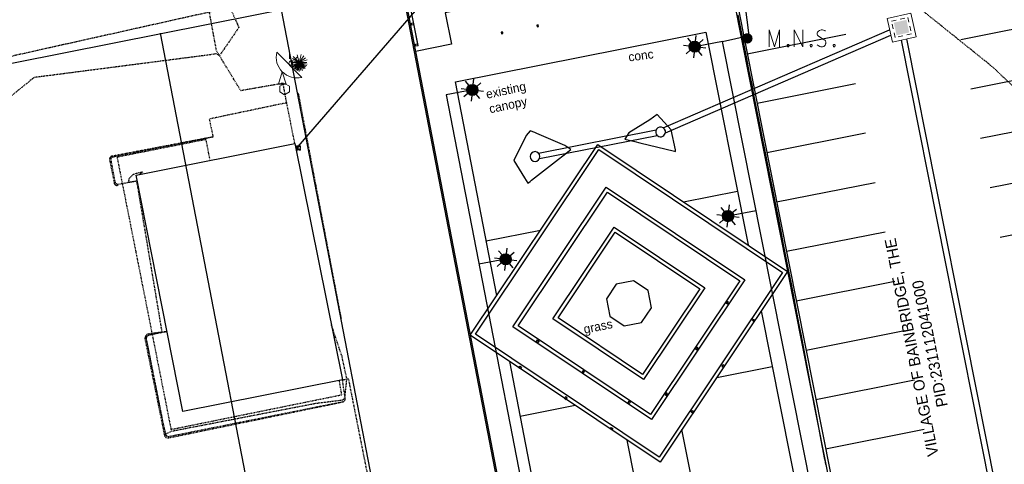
# Model space of a CAD drawing. Header units: feet. Extents: x 1748411 to 1753936, y 447116 to 448712.
# Tile 16 of 35: x 1750340 to 1750516, y 448164 to 448243. Entities that reach past the tile are written whole.
import ezdxf

# ---------------------------------------------------------------- set-up
doc = ezdxf.new("R2010")
doc.units = ezdxf.units.FT
doc.header["$MEASUREMENT"] = 0
for name, pattern in [('conduitpr', [0]), ('drainage01', [1.6, 0.85, -0.75]), ('elecex', [0]), ('OhDOT_USTN1', [0.055, 0.014, -0.041]), ('OhDOT_USTN2', [0.11, 0.069, -0.041]), ('OhDOT_USTN3', [0.22, 0.165, -0.055]), ('OhDOT_USTN5', [0.11, 0.055, -0.055]), ('rowex', [0])]:
    doc.linetypes.add(name, pattern=pattern)
for name, color, linetype in [('BD_P_Building', 4, 'Continuous'), ('BD_X_Building', 231, 'Continuous'), ('BD_X_Canopy', 2, 'OhDOT_USTN2'), ('DR_', 151, 'Continuous'), ('DR_P_Cells', 151, 'Continuous'), ('DR_P_Storm_Sewer', 151, 'Continuous'), ('DT_P_Contour_Major', 30, 'Continuous'), ('DT_X_Contour_Major', 132, 'OhDOT_USTN3'), ('DT_X_Contour_Minor', 136, 'OhDOT_USTN3'), ('DV_X_Property_Line', 7, 'Continuous'), ('LT_P_Conduit', 1, 'conduitpr'), ('LT_P_Poles', 2, 'Continuous'), ('PM_P_Parking_Lot_Stall', 7, 'Continuous'), ('PV_P_Curb', 120, 'Continuous'), ('PV_P_EOP', 7, 'Continuous'), ('PV_P_Walk', 231, 'Continuous'), ('PV_X_Curb', 120, 'OhDOT_USTN1'), ('PV_X_EOP', 7, 'OhDOT_USTN3'), ('PV_X_Walk', 120, 'OhDOT_USTN5'), ('RD_X_Cells', 7, 'Continuous'), ('RD_X_Wall', 120, 'OhDOT_USTN1'), ('RW_X_Fee_RW', 6, 'rowex'), ('SH_Text', 7, 'Continuous'), ('SV_P_Control_Cells_Set', 7, 'Continuous'), ('SV_X_Control_Cells_Found', 7, 'Continuous'), ('SV_X_Random_Point', 7, 'Continuous'), ('UT_X_Electric', 1, 'elecex'), ('UT_X_Electric_Cells', 1, 'Continuous'), ('VG_P_Landscape_Limits', 3, 'Continuous'), ('VG_X_Cells', 3, 'Continuous')]:
    doc.layers.add(name, color=color, linetype=linetype)
doc.layers.add('SC_Scratch2', color=1, linetype='Continuous', plot=False)
doc.styles.add('CBUS', font='font31.shx', dxfattribs={"height": 0.1})
doc.styles.add('CoC-LINE', font='romans.shx')
doc.styles.add('L80', font='font30.shx', dxfattribs={"height": 0.08})
doc.linetypes.add('LITE-SITE-N', pattern='A,0.55,-0.12,["L",CoC-LINE,S=0.07,R=0,X=-0.095,Y=-0.035],0.05', length=0.72)

# ---------------------------------------------------------------- blocks, each defined once
blk = doc.blocks.new('EM')
at = {"layer": 'UT_X_Electric_Cells', "color": 1, "linetype": 'Continuous', "lineweight": 0}
blk.add_line((-0.028, 0), (0.017, 0), dxfattribs=at)
at = {"layer": 'UT_X_Electric_Cells', "color": 1, "linetype": 'Continuous', "lineweight": 0, "flags": 128}
for points in [[(-0.02, 0.075), (-0.075, 0.075), (-0.075, 0.02)], [(0.028, 0.045), (-0.028, 0.045), (-0.028, -0.045), (0.028, -0.045)], [(0.075, 0.02), (0.075, 0.075), (0.02, 0.075)], [(-0.075, -0.02), (-0.075, -0.075), (-0.02, -0.075)], [(0.02, -0.075), (0.075, -0.075), (0.075, -0.02)]]:
    blk.add_lwpolyline(points, dxfattribs=at)
at = {"layer": 'UT_X_Electric_Cells', "color": 1, "linetype": 'Continuous', "lineweight": 0}
blk.add_circle((0, 0), 0.0675, dxfattribs=at)
blk = doc.blocks.new('*U260', base_point=(1750390.031, 448220.523, 735.466))
at = {"xscale": 5, "yscale": 5, "zscale": 5}
blk.add_blockref('EM', (1750390.031, 448220.523, 735.466), dxfattribs=at)
blk = doc.blocks.new('SATD')
at = {"layer": 'RD_X_Cells', "color": 133, "linetype": 'Continuous', "lineweight": 0}
for p, q in [((0.1166, -0.0328), (-0.0326, 0.1164)), ((0.0432, 0.0771), (0.0432, 0.1067)), ((0.0717, 0.0708), (0.0888, 0.0878)), ((0.0751, 0.0422), (0.1077, 0.0423))]:
    blk.add_line(p, q, dxfattribs=at)
at = {"layer": 'RD_X_Cells', "color": 133, "linetype": 'Continuous', "lineweight": 0, "flags": 128}
blk.add_lwpolyline([(-0.0225, -0.0725), (0.0225, -0.0725), (0, 0), (-0.0225, -0.0725)], close=True, dxfattribs=at)
at = {"layer": 'RD_X_Cells', "color": 133, "linetype": 'Continuous', "lineweight": 0}
blk.add_circle((0.0511, 0.0516), 0.0122, dxfattribs=at)
blk.add_arc((0.0874, 0.0873), 0.1235, 166.33557, 283.66729, dxfattribs=at)
blk = doc.blocks.new('*U174', base_point=(1750387.121, 448234.123, 735.337))
at = {"xscale": 30.16813836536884, "yscale": 30.16813836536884, "zscale": 30.16813836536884}
blk.add_blockref('SATD', (1750387.121, 448234.123, 735.337), dxfattribs=at)
blk = doc.blocks.new('MNAILS')
at = {"layer": 'SV_P_Control_Cells_Set', "linetype": 'Continuous', "lineweight": 0}
h = blk.add_hatch(color=7, dxfattribs=at)
edge = h.paths.add_edge_path()
edge.add_arc((0, 0), 0.0249, 0, 360)
at = {"layer": 'SV_P_Control_Cells_Set', "color": 7, "linetype": 'Continuous', "lineweight": 0, "flags": 128}
for points in [[(0.1045, -0.04), (0.1045, 0.04), (0.1299, -0.04), (0.1541, 0.04), (0.1541, -0.04)], [(0.223, -0.04), (0.223, 0.04), (0.2644, -0.04), (0.2644, 0.04)], [(0.3718, 0.0343), (0.3707, 0.0356), (0.3691, 0.0368), (0.3641, 0.0387), (0.358, 0.04), (0.3536, 0.04), (0.352, 0.04), (0.3448, 0.0381), (0.3388, 0.0343), (0.3349, 0.0293), (0.3338, 0.0242), (0.3338, 0.0204), (0.3349, 0.0154), (0.3393, 0.011), (0.3696, -0.0079), (0.3724, -0.0104), (0.3735, -0.0129), (0.3746, -0.0167), (0.3746, -0.0205), (0.374, -0.0243), (0.3735, -0.0268), (0.3724, -0.03), (0.3713, -0.0325), (0.3702, -0.0344), (0.3685, -0.0362), (0.3669, -0.0375), (0.3647, -0.0388), (0.363, -0.0394), (0.358, -0.04), (0.3503, -0.04), (0.3454, -0.0388), (0.3382, -0.0344), (0.3338, -0.0306)], [(0.1927, -0.0293), (0.1955, -0.0293), (0.1971, -0.0306), (0.1988, -0.0331), (0.1988, -0.0362), (0.1971, -0.0388), (0.1955, -0.04), (0.1927, -0.04), (0.1911, -0.0388), (0.1894, -0.0362), (0.1894, -0.0331), (0.1911, -0.0306), (0.1927, -0.0293)], [(0.3035, -0.0293), (0.3062, -0.0293), (0.3079, -0.0306), (0.3095, -0.0331), (0.3095, -0.0362), (0.3079, -0.0388), (0.3062, -0.04), (0.3035, -0.04), (0.3018, -0.0388), (0.3002, -0.0362), (0.3002, -0.0331), (0.3018, -0.0306), (0.3035, -0.0293)], [(0.4126, -0.0293), (0.4154, -0.0293), (0.417, -0.0306), (0.4187, -0.0331), (0.4187, -0.0362), (0.417, -0.0388), (0.4154, -0.04), (0.4126, -0.04), (0.411, -0.0388), (0.4093, -0.0362), (0.4093, -0.0331), (0.411, -0.0306), (0.4126, -0.0293)]]:
    blk.add_lwpolyline(points, dxfattribs=at)
blk = doc.blocks.new('*U189', base_point=(1750470.353, 448240.11, 735.476))
at = {"xscale": 37.50000000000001, "yscale": 37.50000000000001, "zscale": 37.50000000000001}
blk.add_blockref('MNAILS', (1750470.353, 448240.11, 735.476), dxfattribs=at)
blk = doc.blocks.new('ETREE')
at = {"layer": 'VG_X_Cells', "color": 3, "linetype": 'Continuous', "lineweight": 0}
for p, q in [((-0.247, 0), (0, 0)), ((0, 0), (-0.221, 0.059)), ((0, 0), (-0.214, -0.078)), ((0, 0), (-0.199, -0.114)), ((0, 0), (-0.195, 0.115)), ((0, 0), (-0.195, -0.15)), ((0, 0), (-0.174, 0.174)), ((0, 0), (-0.147, -0.173)), ((0, 0), (-0.116, -0.201)), ((0, 0), (-0.083, -0.217)), ((0, 0), (-0.063, -0.243)), ((0, 0), (-0.062, 0.231)), ((0, 0), (-0.027, -0.23)), ((0, 0), (0.063, 0.235)), ((0, 0), (0.133, 0.194)), ((0, 0), (0.183, 0.14)), ((0, 0), (0.237, 0.08)), ((0, 0), (0.226, 0.005)), ((0, -0.262), (0, 0)), ((0, 0), (0.046, -0.232)), ((0, 0), (0.097, -0.233)), ((0, 0), (0.127, -0.19)), ((0, 0), (0.179, -0.176)), ((0, 0), (0.191, -0.128)), ((0, 0), (0.223, -0.097)), ((0, 0), (0.241, -0.048))]:
    blk.add_line(p, q, dxfattribs=at)
blk = doc.blocks.new('*U193', base_point=(1750390.142, 448235.787, 735.463))
at = {"xscale": 6.037229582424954, "yscale": 6.037229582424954, "zscale": 6.037229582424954}
blk.add_blockref('ETREE', (1750390.142, 448235.787, 735.463), dxfattribs=at)
blk = doc.blocks.new('POST')
at = {"layer": 'RD_X_Cells', "color": 30, "linetype": 'Continuous', "lineweight": 0, "flags": 128}
blk.add_lwpolyline([(-0.065, -0.037), (0, -0.075), (0.065, -0.037), (0.065, 0.037), (0, 0.075), (-0.065, 0.037), (-0.065, -0.037)], dxfattribs=at)
blk = doc.blocks.new('*U194', base_point=(1750387.544, 448231.039, 735.459))
at = {"layer": 'RD_X_Cells', "color": 0, "linetype": 'ByBlock', "lineweight": -2, "xscale": 13.33333333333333, "yscale": 13.33333333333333, "zscale": 13.33333333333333}
blk.add_blockref('POST', (1750387.544, 448231.039, 735.459), dxfattribs=at)
blk = doc.blocks.new('LITE-POLE-N')
blk.add_hatch(color=256).paths.add_polyline_path([(1, 0, 1), (-1, 0, 1)])
for p, q in [((0, 2), (0, 1)), ((-1.41, 1.41), (-0.71, 0.71)), ((0.71, 0.71), (1.41, 1.41)), ((-1, 0), (-2, 0)), ((-0.71, -0.71), (-1.41, -1.41)), ((0, -1), (0, -2)), ((0.71, -0.71), (1.41, -1.41)), ((1, 0), (2, 0))]:
    blk.add_line(p, q)
blk.add_circle((0, 0), 1)
blk = doc.blocks.new('CB23-P')
at = {"layer": 'Defpoints', "color": 20, "linetype": 'drainage01', "lineweight": 0}
blk.add_lwpolyline([(-1.5, 1.5), (1.5, 1.5), (1.5, -1.5), (-1.5, -1.5), (-1.5, 1.5)], close=True, dxfattribs=at)
at = {"layer": 'DR_P_Cells', "color": 151, "linetype": 'Continuous', "lineweight": 13, "flags": 128}
blk.add_lwpolyline([(-2.17, 2.17), (2.17, 2.17), (2.17, -2.17), (-2.17, -2.17), (-2.17, 2.17)], close=True, dxfattribs=at)
at = {"layer": 'DR_P_Cells', "color": 151, "linetype": 'Continuous', "lineweight": 0, "extrusion": (0, 0, -1)}
blk.add_solid([(1.15, 1.15), (-1.15, 1.15), (1.15, -1.15), (-1.15, -1.15)], dxfattribs=at)

msp = doc.modelspace()

# ---------------------------------------------------------------- linework, layer by layer
at = {"layer": 'BD_P_Building'}
for points in [[(1750409.8, 448246.64), (1750410.58, 448242.71), (1750410.66, 448242.73), (1750409.88, 448246.65)], [(1750410.22, 448242.81), (1750410.54, 448242.88), (1750410.61, 448242.55), (1750410.28, 448242.48)], [(1750410.58, 448242.71), (1750411.36, 448238.79), (1750411.44, 448238.81), (1750410.66, 448242.73)], [(1750410.96, 448239.05), (1750411.29, 448239.12), (1750411.36, 448238.79), (1750411.03, 448238.73)]]:
    msp.add_lwpolyline(points, close=True, dxfattribs=at)
at = {"layer": 'BD_P_Building', "color": 6}
for points in [[(1750432.99, 448242.26), (1750432.93, 448242.51), (1750432.68, 448242.46), (1750432.73, 448242.2)], [(1750426.61, 448240.99), (1750426.56, 448241.24), (1750426.3, 448241.19), (1750426.36, 448240.94)], [(1750466.81, 448192.61), (1750467, 448192.88), (1750466.72, 448193.07), (1750466.54, 448192.79)], [(1750471.25, 448189.64), (1750471.43, 448189.92), (1750471.71, 448189.74), (1750471.52, 448189.46)], [(1750432.59, 448185.92), (1750432.78, 448186.19), (1750433.06, 448186.01), (1750432.87, 448185.73)], [(1750461.35, 448184.43), (1750461.53, 448184.71), (1750461.26, 448184.89), (1750461.07, 448184.62)], [(1750429.44, 448181.21), (1750429.63, 448181.48), (1750429.91, 448181.3), (1750429.72, 448181.02)], [(1750441.05, 448180.27), (1750441.23, 448180.54), (1750440.95, 448180.73), (1750440.77, 448180.45)], [(1750466.25, 448181.56), (1750465.97, 448181.75), (1750465.78, 448181.47), (1750466.06, 448181.28)], [(1750455.88, 448176.26), (1750456.07, 448176.53), (1750455.79, 448176.72), (1750455.61, 448176.44)], [(1750438.08, 448175.83), (1750437.8, 448176.02), (1750437.62, 448175.74), (1750437.9, 448175.56)], [(1750449.22, 448174.8), (1750449.41, 448175.08), (1750449.13, 448175.26), (1750448.94, 448174.99)], [(1750460.6, 448173.11), (1750460.32, 448173.29), (1750460.5, 448173.57), (1750460.78, 448173.39)], [(1750445.79, 448170.28), (1750445.98, 448170.55), (1750446.26, 448170.37), (1750446.07, 448170.09)]]:
    msp.add_lwpolyline(points, close=True, dxfattribs=at)
at = {"layer": 'BD_X_Building', "flags": 128}
msp.add_lwpolyline([(1750397.89, 448179.04), (1750369.29, 448173.37), (1750360.95, 448215.62), (1750389.36, 448221.32), (1750397.89, 448179.04)], dxfattribs=at)
at = {"layer": 'BD_X_Canopy', "flags": 128}
msp.add_lwpolyline([(1750374.17, 448218.49), (1750373.48, 448222.03), (1750357.54, 448218.86), (1750367.2, 448170.19), (1750397.76, 448176.38), (1750397.33, 448178.93)], dxfattribs=at)
at = {"layer": 'DR_', "color": 151, "linetype": 'Continuous', "lineweight": -3}
for centre, start, end in [((1750454.81, 448223.38), 11.0818, 191.0818), ((1750454.81, 448223.38), 191.0818, 11.0818), ((1750432.36, 448218.98), 0, 180), ((1750432.36, 448218.98), 180, 0)]:
    msp.add_arc(centre, 0.875, start, end, dxfattribs=at)
at = {"layer": 'DR_P_Storm_Sewer', "color": 151, "linetype": 'Continuous', "lineweight": -3}
for p, q in [((1750455.27, 448224.12), (1750495.8, 448241.66)), ((1750455.67, 448223.2), (1750496.02, 448240.67)), ((1750498.85, 448240.02), (1750515.12, 448158.12)), ((1750497.87, 448239.81), (1750514.14, 448157.93)), ((1750432.96, 448219.61), (1750454.01, 448223.73)), ((1750433.16, 448218.63), (1750454.2, 448222.75))]:
    msp.add_line(p, q, dxfattribs=at)
at = {"layer": 'DT_P_Contour_Major', "color": 30, "linetype": 'Continuous', "lineweight": -3, "elevation": 735, "flags": 128}
msp.add_lwpolyline([(1750484.41, 448163.88), (1750484.25, 448164.72), (1750484.24, 448164.78), (1750483.39, 448169.22), (1750483.32, 448169.59), (1750482.53, 448173.72), (1750482.4, 448174.41), (1750481.67, 448178.22), (1750481.47, 448179.23), (1750480.81, 448182.72), (1750480.55, 448184.05), (1750479.95, 448187.22), (1750479.63, 448188.86), (1750479.09, 448191.72), (1750478.71, 448193.68), (1750478.22, 448196.22), (1750477.79, 448198.5), (1750477.32, 448200.85), (1750476.84, 448203.25), (1750476.38, 448205.6), (1750475.9, 448208.01), (1750475.43, 448210.36), (1750474.95, 448212.76), (1750474.49, 448215.11), (1750474.01, 448217.52), (1750473.53, 448219.92), (1750473.07, 448222.27), (1750472.59, 448224.68), (1750472.12, 448227.03), (1750471.64, 448229.43), (1750471.18, 448231.78), (1750470.7, 448234.19), (1750470.23, 448236.54), (1750469.94, 448237.99), (1750469.46, 448240.42), (1750469.17, 448241.88), (1750468.69, 448244.3)], dxfattribs=at)
for points in [[(1750456.74, 448223.76), (1750454.19, 448226.5), (1750452.91, 448225.53), (1750449.15, 448223.2), (1750448.42, 448222.11), (1750450.21, 448221.67), (1750451.1, 448221.45), (1750457.32, 448219.94), (1750457.39, 448219.92), (1750457.51, 448219.9), (1750457.48, 448220.06), (1750457.46, 448220.15), (1750456.74, 448223.76)], [(1750431.48, 448214.53), (1750431.73, 448214.73), (1750436.55, 448218.49), (1750437.32, 448219.1), (1750438.75, 448220.21), (1750437.66, 448220.95), (1750432.7, 448223.08), (1750432.32, 448223.3), (1750431.45, 448223.56), (1750430.74, 448222.77), (1750428.57, 448218.27), (1750428.58, 448218.25), (1750430.45, 448215.16), (1750431.04, 448214.19), (1750431.48, 448214.53)]]:
    msp.add_lwpolyline(points, close=True, dxfattribs=at)
at = {"layer": 'DT_X_Contour_Major', "color": 132, "linetype": 'OhDOT_USTN3', "lineweight": -3, "elevation": 735, "flags": 128}
msp.add_lwpolyline([(1750360.61, 448256.57), (1750337.98, 448251.31), (1750338.04, 448251.28), (1750338.28, 448251.17), (1750355.7, 448253.49), (1750367.59, 448254.33), (1750375.37, 448246.9), (1750377.79, 448245.51), (1750379.36, 448242.06), (1750375.88, 448237.02), (1750375.29, 448237.36), (1750374.6, 448237.22), (1750342.69, 448233.1), (1750338.33, 448229.59), (1750330.37, 448219.77), (1750333.81, 448199.13), (1750335.28, 448179.98), (1750337.52, 448160.74), (1750338.64, 448151.63), (1750338.34, 448146.14), (1750339.56, 448137.33), (1750340.28, 448132.63), (1750340.82, 448129.88), (1750340.86, 448129.63), (1750338.96, 448128.48), (1750339.08, 448112.76), (1750341.01, 448111.68), (1750341.79, 448108.83), (1750344.55, 448106.46), (1750344.63, 448106.38), (1750345.03, 448104.94), (1750345.06, 448104.86), (1750345.97, 448103.82), (1750346.03, 448103.73), (1750347.13, 448102.79), (1750347.16, 448102.76), (1750347.19, 448102.76), (1750348.16, 448102.48), (1750348.49, 448102.56), (1750349.53, 448102.81), (1750350.87, 448100.69), (1750352.55, 448100.01), (1750353.37, 448099.87), (1750363.97, 448102.35), (1750383.2, 448105.62), (1750396.74, 448107.68), (1750410.35, 448110.68), (1750410.35, 448110.85), (1750415.36, 448107.95), (1750417.05, 448108.4), (1750433.17, 448110.6), (1750433.53, 448111.71), (1750445.2, 448116.19), (1750480.51, 448123.04), (1750484.07, 448124.53), (1750482.96, 448124.63), (1750494.33, 448127.54), (1750493.6, 448130.14), (1750499.9, 448133.24), (1750501.11, 448134.48), (1750502.04, 448136.11), (1750512.89, 448135.84), (1750525.51, 448137.18), (1750531.17, 448137.83), (1750540.9, 448138.16), (1750541.12, 448141.46), (1750540.15, 448154.84), (1750520.11, 448174.12), (1750519.71, 448176.13), (1750521.28, 448216.73), (1750520.37, 448221.06), (1750518.77, 448230.74), (1750514.11, 448235.1), (1750483.47, 448259.71), (1750479.7, 448258.82), (1750478.23, 448258.39), (1750477.93, 448259.77), (1750471.3, 448261.37), (1750468.33, 448261.21), (1750432.88, 448254.76), (1750425.34, 448251.96), (1750397.76, 448249.46), (1750409.62, 448256.67), (1750430.3, 448261.64), (1750444.81, 448269.77), (1750464.49, 448274.92), (1750459.48, 448277.05), (1750461.08, 448279.89)], dxfattribs=at)
at = {"layer": 'DT_X_Contour_Minor', "color": 136, "linetype": 'OhDOT_USTN3', "lineweight": -3, "elevation": 736, "flags": 128}
msp.add_lwpolyline([(1750361.48, 448215.72), (1750362.17, 448216.23), (1750360.65, 448215.86), (1750360.58, 448215.84), (1750359.95, 448215.3), (1750359.68, 448215), (1750359.54, 448214.36), (1750361.01, 448214.62), (1750361.01, 448214.62), (1750361.22, 448213.48), (1750365.57, 448187.56), (1750363.2, 448187.05), (1750363.15, 448187.01), (1750362.84, 448186.79), (1750362.82, 448186.74), (1750362.73, 448186.48), (1750362.72, 448186.47), (1750363.04, 448184.91), (1750365.9, 448170.62), (1750366.27, 448169.37), (1750367.27, 448169.87), (1750393.06, 448174.85), (1750398.03, 448175.48), (1750398.33, 448175.97), (1750398.68, 448179.21), (1750397.81, 448183.22), (1750395.89, 448188.93)], dxfattribs=at)
msp.add_lwpolyline([(1750366.39, 448169.04), (1750366.45, 448169.02), (1750366.24, 448169.17), (1750366.38, 448169.04), (1750366.39, 448169.04)], close=True, dxfattribs=at)
at = {"layer": 'DV_X_Property_Line'}
for points in [[(1750408.47, 448249.52), (1750433.46, 448119.9)], [(1750386.89, 448245.24), (1750411.89, 448115.61)], [(1750365.29, 448241.07), (1750390.28, 448111.45)]]:
    msp.add_lwpolyline(points, dxfattribs=at)
at = {"layer": 'LT_P_Conduit', "linetype": 'LITE-SITE-N'}
for p, q in [((1750465.88, 448239.54), (1750460.92, 448238.62)), ((1750421.13, 448230.89), (1750416.42, 448230.02)), ((1750471.9, 448209.26), (1750466.88, 448208.33)), ((1750427.09, 448200.6), (1750422.31, 448199.72))]:
    msp.add_line(p, q, dxfattribs=at)
msp.add_lwpolyline([(1750416.42, 448230.02), (1750437.4, 448122.15), (1750442.11, 448123.01), (1750446.41, 448123.88), (1750482.15, 448131.09), (1750487.23, 448132.14), (1750465.88, 448239.54), (1750470.68, 448240.62), (1750468.21, 448259.79)], dxfattribs=at)
at = {"layer": 'PM_P_Parking_Lot_Stall'}
for points in [[(1750526.22, 448243.35), (1750508.57, 448239.84)], [(1750470.32, 448237.34), (1750487.98, 448240.85)], [(1750527.98, 448234.52), (1750510.32, 448231.01)], [(1750472.08, 448228.51), (1750489.73, 448232.02)], [(1750529.73, 448225.69), (1750512.08, 448222.18)], [(1750473.83, 448219.68), (1750491.49, 448223.19)], [(1750531.49, 448216.86), (1750513.83, 448213.36)], [(1750475.59, 448210.85), (1750493.24, 448214.36)], [(1750533.24, 448208.04), (1750515.59, 448204.53)], [(1750477.34, 448202.03), (1750494.99, 448205.54)], [(1750479.09, 448193.2), (1750496.75, 448196.71)], [(1750480.85, 448184.37), (1750498.5, 448187.88)], [(1750482.6, 448175.55), (1750500.26, 448179.05)], [(1750484.36, 448166.72), (1750502.01, 448170.23)]]:
    msp.add_lwpolyline(points, dxfattribs=at)
at = {"layer": 'PV_P_Curb'}
msp.add_lwpolyline([(1750472.82, 448265.08), (1750472.92, 448264.59, -0.418545), (1750484.23, 448257.16), (1750484.76, 448254.48, -0.414214), (1750481.22, 448249.19), (1750467.98, 448246.56), (1750490.98, 448130.82), (1750504.22, 448133.45, -0.414214), (1750509.51, 448129.91), (1750510.68, 448124.03, -0.414214), (1750503.21, 448112.86, -0.198912), (1750499.84, 448113.53), (1750490.8, 448119.57), (1750382.51, 448098.05), (1750346.88, 448090.97, -0.414214), (1750335.71, 448098.44), (1750333.25, 448110.82)], format="xyb", dxfattribs=at)
at = {"layer": 'PV_P_EOP'}
msp.add_lwpolyline([(1750472.82, 448265.08, -0.418545), (1750484.72, 448257.25), (1750485.25, 448254.58, -0.414214), (1750481.32, 448248.7), (1750468.57, 448246.16), (1750491.37, 448131.41), (1750504.12, 448133.94, -0.414214), (1750510, 448130.01), (1750511.17, 448124.13, -0.414214), (1750503.31, 448112.37, -0.198912), (1750499.56, 448113.12), (1750490.7, 448119.04), (1750382.81, 448097.6), (1750346.98, 448090.48, -0.414214), (1750335.22, 448098.34), (1750332.76, 448110.72)], format="xyb", dxfattribs=at)
at = {"layer": 'PV_P_Walk'}
for points in [[(1750467.98, 448246.56), (1750467.47, 448249.11), (1750461.14, 448247.85), (1750460.02, 448253.45), (1750453.11, 448252.08), (1750452.72, 448254.02), (1750422.78, 448248), (1750423.17, 448246.02), (1750416.27, 448244.65), (1750417.38, 448239.06), (1750410.96, 448237.78)], [(1750425.51, 448194.1), (1750418.13, 448232.32), (1750462.92, 448241.22), (1750470.49, 448203.17)], [(1750410.96, 448237.78), (1750433.71, 448119.95), (1750347.15, 448102.75), (1750344.2, 448118.03), (1750332.28, 448115.72)], [(1750458.92, 448210.9), (1750468.57, 448212.8)], [(1750423.61, 448203.91), (1750433.35, 448205.83)], [(1750472.83, 448191.4), (1750485, 448130.14), (1750467.31, 448126.63), (1750458.65, 448170.19)], [(1750427.78, 448182.32), (1750439.6, 448121.12), (1750457.5, 448124.68), (1750448.84, 448168.24)], [(1750464.86, 448179.47), (1750474.8, 448181.44)], [(1750439.53, 448174.46), (1750429.68, 448172.51)]]:
    msp.add_lwpolyline(points, dxfattribs=at)
for points in [[(1750420.77, 448187.01), (1750443.59, 448221.15), (1750477.54, 448198.45), (1750454.72, 448164.31)], [(1750421.69, 448187.19), (1750443.77, 448220.22), (1750476.62, 448198.27), (1750454.54, 448165.24)], [(1750428.4, 448188.52), (1750445.1, 448213.52), (1750469.91, 448196.93), (1750453.2, 448171.94)], [(1750429.32, 448188.71), (1750445.29, 448212.59), (1750468.99, 448196.75), (1750453.02, 448172.86)], [(1750435.56, 448189.95), (1750446.53, 448206.35), (1750462.74, 448195.51), (1750451.78, 448179.11)], [(1750436.49, 448190.13), (1750446.71, 448205.43), (1750461.82, 448195.33), (1750451.6, 448180.03)], [(1750448.33, 448188.68), (1750451.43, 448189.28), (1750453.2, 448191.9), (1750452.6, 448195), (1750449.98, 448196.78), (1750446.88, 448196.18), (1750445.11, 448193.56), (1750445.71, 448190.45)]]:
    msp.add_lwpolyline(points, close=True, dxfattribs=at)
at = {"layer": 'PV_X_Curb', "flags": 128}
for points in [[(1750374.62, 448222.46), (1750374.62, 448222.46), (1750356.86, 448219.07)], [(1750356.22, 448218.34), (1750357.01, 448214.4)], [(1750366.47, 448187.67), (1750363.13, 448187.27)], [(1750362.52, 448186.4), (1750366, 448169.25)], [(1750366.74, 448168.67), (1750398.04, 448175.12)]]:
    msp.add_lwpolyline(points, dxfattribs=at)
at = {"layer": 'PV_X_Curb'}
for centre, radius, start, end in [((1750356.8, 448218.47), 0.6, 84.8735, 192.2531), ((1750357.55, 448214.36), 0.546, 176.7026, 293.5253), ((1750363.43, 448186.41), 0.906, 109.0755, 180.914), ((1750366.64, 448169.31), 0.644, 184.8417, 279.0143)]:
    msp.add_arc(centre, radius, start, end, dxfattribs=at)
at = {"layer": 'PV_X_EOP', "flags": 128}
for points in [[(1750408.07, 448251.53), (1750383.8, 448246.66), (1750374.07, 448244.8), (1750339.57, 448237.11), (1750320.11, 448232.37), (1750319.45, 448232.47), (1750318.58, 448233.57), (1750316.98, 448234.09), (1750315.29, 448237.06), (1750314.84, 448241.11), (1750315.22, 448242.73), (1750316.29, 448243.71)], [(1750387.91, 448228.59), (1750387.25, 448232.07), (1750379.69, 448230.75), (1750375.35, 448237.89), (1750374.07, 448244.8)], [(1750397.89, 448179.04), (1750398.93, 448179.26), (1750404.5, 448151.29), (1750410.36, 448121.27), (1750411.61, 448115.73)]]:
    msp.add_lwpolyline(points, dxfattribs=at)
at = {"layer": 'PV_X_Walk', "flags": 128}
for points in [[(1750374.34, 448224.28), (1750374.72, 448222.46), (1750356.86, 448218.89)], [(1750356.43, 448218.35), (1750357.16, 448214.42)], [(1750357.7, 448214.03), (1750361.14, 448214.65)], [(1750366.47, 448187.66), (1750363.21, 448187.01)], [(1750362.74, 448186.47), (1750366.17, 448169.24)], [(1750398.37, 448175.71), (1750397.89, 448179.04)], [(1750366.72, 448168.91), (1750398.04, 448175.16)]]:
    msp.add_lwpolyline(points, dxfattribs=at)
at = {"layer": 'PV_X_Walk'}
for centre, radius, start, end in [((1750356.84, 448218.46, 735.89), 0.425, 87.5842, 194.7562), ((1750357.68, 448214.56, 735.97), 0.531, 195.3574, 272.8664), ((1750363.38, 448186.39, 736.04), 0.65, 105.7333, 172.2275), ((1750397.93, 448175.6, 735.99), 0.452, 284.5061, 13.8136), ((1750366.89, 448169.81, 736), 0.914, 218.2118, 259.4022)]:
    msp.add_arc(centre, radius, start, end, dxfattribs=at)
at = {"layer": 'RD_X_Wall', "flags": 128}
for points in [[(1750397.7, 448189.96), (1750389.99, 448230.46)], [(1750389.36, 448221.32), (1750387.91, 448228.59), (1750374.05, 448225.68), (1750374.34, 448224.28)]]:
    msp.add_lwpolyline(points, dxfattribs=at)
at = {"layer": 'RW_X_Fee_RW'}
msp.add_lwpolyline([(1750752.93, 448183.38), (1750347.15, 448102.75), (1750322.16, 448232.37), (1750727.65, 448312.94)], close=True, dxfattribs=at)
at = {"layer": 'UT_X_Electric', "flags": 128}
msp.add_lwpolyline([(1750432.7, 448270.26), (1750389.91, 448220.75)], dxfattribs=at)
at = {"layer": 'VG_P_Landscape_Limits'}
msp.add_lwpolyline([(1750467.47, 448249.11), (1750465.16, 448260.78), (1750408.68, 448249.56), (1750410.96, 448237.78)], dxfattribs=at)

# ---------------------------------------------------------------- block references
at = {"layer": 'DR_P_Cells', "color": 151, "linetype": 'Continuous', "lineweight": -3, "rotation": 192.556022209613}
msp.add_blockref('CB23-P', (1750497.94, 448242.04, 734.08), dxfattribs=at)
at = {"layer": 'LT_P_Poles', "rotation": 354.2104860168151}
for p in [(1750460.92, 448238.62), (1750421.13, 448230.89), (1750466.88, 448208.33), (1750427.09, 448200.6)]:
    msp.add_blockref('LITE-POLE-N', p, dxfattribs=at)
at = {"layer": 'SV_X_Control_Cells_Found'}
for name, p in [('*U189', (1750470.35, 448240.11, 735.48)), ('*U194', (1750387.54, 448231.04, 735.46))]:
    msp.add_blockref(name, p, dxfattribs=at)
at = {"layer": 'SV_X_Random_Point'}
msp.add_blockref('*U174', (1750387.12, 448234.12, 735.34), dxfattribs=at)
at = {"layer": 'UT_X_Electric_Cells'}
msp.add_blockref('*U260', (1750390.03, 448220.52, 735.47), dxfattribs=at)
at = {"layer": 'VG_X_Cells'}
msp.add_blockref('*U193', (1750390.14, 448235.79, 735.46), dxfattribs=at)

# ---------------------------------------------------------------- texts
at = {"layer": 'SC_Scratch2', "char_height": 1.6, "attachment_point": 1, "style": 'L80'}
for s, insert, width, rotation in [('conc', (1750448.95, 448237.56), 4.7112, 7.4682), ('existing canopy', (1750423.42, 448230.87), 7.4452, 12.0964), ('grass', (1750440.9, 448188.86), 4.7112, 11.4548)]:
    msp.add_mtext(s, dxfattribs=dict(at, insert=insert, width=width, rotation=rotation))
at = {"layer": 'SH_Text', "insert": (1750503.47, 448160.94), "char_height": 2, "width": 48.3785, "attachment_point": 1, "rotation": 101.238, "style": 'CBUS'}
msp.add_mtext('\\pxqc;VILLAGE OF BAINBRIDGE, THE\\PPID:231112041000', dxfattribs=at)

doc.saveas('drawing.dxf')
